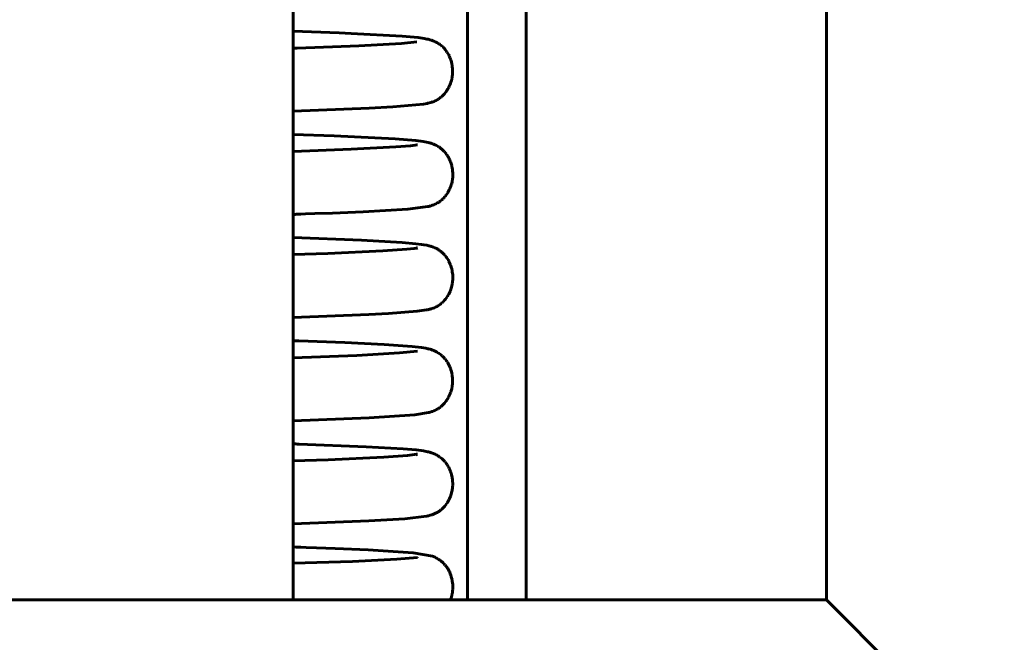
# Model space of a CAD drawing. Header units: millimetres. Extents: x 69 to 138, y 110 to 232.
# Tile 7 of 11: x 113 to 129, y 196 to 205. Entities that reach past the tile are written whole.
import ezdxf

# ---------------------------------------------------------------- set-up
doc = ezdxf.new("R2010")
doc.units = ezdxf.units.MM
doc.linetypes.add('K5LT_BASIC', pattern=[0])
doc.layers.add('Системный слой (1)', color=7, linetype='Continuous', true_color=0x6c6c6c)

# ---------------------------------------------------------------- blocks, each defined once
blk = doc.blocks.new('U5')
at = {"layer": 'Системный слой (1)', "color": 143, "linetype": 'K5LT_BASIC', "lineweight": 60, "true_color": 0x33acca}
for p, q in [((119.358, 196.861), (119.03, 196.83)), ((119.361, 196.862), (119.358, 196.861)), ((118.326, 196.795), (117.384, 196.767)), ((119.03, 196.83), (118.326, 196.795))]:
    blk.add_line(p, q, dxfattribs=at)
blk = doc.blocks.new('U11')
at = {"layer": 'Системный слой (1)', "color": 143, "linetype": 'K5LT_BASIC', "lineweight": 60, "true_color": 0x33acca}
for p, q in [((118.035, 203.56), (117.384, 203.583)), ((119.005, 203.513), (118.035, 203.56)), ((119.334, 203.486), (119.005, 203.513)), ((119.452, 203.471), (119.334, 203.486)), ((119.504, 203.462), (119.452, 203.471)), ((119.532, 203.455), (119.504, 203.462)), ((119.547, 203.452), (119.532, 203.455)), ((119.554, 203.45), (119.547, 203.452)), ((119.558, 203.449), (119.554, 203.45)), ((119.562, 203.448), (119.558, 203.449)), ((119.571, 203.445), (119.562, 203.448)), ((119.586, 203.44), (119.571, 203.445)), ((119.595, 203.437), (119.586, 203.44)), ((119.6, 203.435), (119.595, 203.437)), ((119.603, 203.434), (119.6, 203.435)), ((119.604, 203.434), (119.603, 203.434)), ((119.605, 203.434), (119.604, 203.434)), ((119.606, 203.433), (119.605, 203.434)), ((119.607, 203.433), (119.606, 203.433)), ((119.608, 203.433), (119.607, 203.433)), ((119.607, 203.433), (119.607, 203.433)), ((119.608, 203.432), (119.608, 203.433)), ((119.609, 203.432), (119.608, 203.432)), ((119.608, 203.432), (119.608, 203.432)), ((119.61, 203.432), (119.609, 203.432)), ((119.611, 203.431), (119.61, 203.432)), ((119.61, 203.432), (119.61, 203.432)), ((119.612, 203.431), (119.611, 203.431)), ((119.611, 203.431), (119.611, 203.431)), ((119.613, 203.431), (119.612, 203.431)), ((119.612, 203.431), (119.612, 203.431)), ((119.613, 203.43), (119.613, 203.431)), ((119.614, 203.43), (119.613, 203.43)), ((119.615, 203.43), (119.614, 203.43)), ((119.614, 203.43), (119.614, 203.43)), ((119.616, 203.429), (119.615, 203.43)), ((119.626, 203.425), (119.616, 203.429)), ((119.616, 203.429), (119.616, 203.429)), ((119.633, 203.422), (119.626, 203.425)), ((119.637, 203.42), (119.633, 203.422)), ((119.639, 203.42), (119.637, 203.42)), ((119.64, 203.419), (119.639, 203.42)), ((119.647, 203.415), (119.64, 203.419)), ((119.64, 203.419), (119.64, 203.419)), ((119.652, 203.413), (119.647, 203.415)), ((119.655, 203.412), (119.652, 203.413)), ((119.656, 203.411), (119.655, 203.412)), ((119.657, 203.411), (119.656, 203.411)), ((119.673, 203.402), (119.657, 203.411)), ((119.688, 203.393), (119.673, 203.402)), ((119.695, 203.388), (119.688, 203.393)), ((119.699, 203.386), (119.695, 203.388)), ((119.701, 203.385), (119.699, 203.386)), ((119.702, 203.384), (119.701, 203.385)), ((119.718, 203.373), (119.702, 203.384)), ((119.732, 203.362), (119.718, 203.373)), ((119.739, 203.356), (119.732, 203.362)), ((119.743, 203.353), (119.739, 203.356)), ((119.745, 203.351), (119.743, 203.353)), ((119.746, 203.351), (119.745, 203.351)), ((119.76, 203.338), (119.746, 203.351)), ((119.774, 203.324), (119.76, 203.338)), ((119.781, 203.317), (119.774, 203.324)), ((119.785, 203.313), (119.781, 203.317)), ((119.787, 203.311), (119.785, 203.313)), ((119.788, 203.31), (119.787, 203.311)), ((119.8, 203.296), (119.788, 203.31)), ((119.812, 203.281), (119.8, 203.296)), ((119.819, 203.273), (119.812, 203.281)), ((119.822, 203.268), (119.819, 203.273)), ((119.823, 203.266), (119.822, 203.268)), ((119.824, 203.265), (119.823, 203.266)), ((119.833, 203.251), (119.824, 203.265)), ((119.845, 203.232), (119.833, 203.251)), ((119.851, 203.222), (119.845, 203.232)), ((119.854, 203.217), (119.851, 203.222)), ((119.855, 203.215), (119.854, 203.217)), ((119.856, 203.214), (119.855, 203.215)), ((119.865, 203.195), (119.856, 203.214)), ((119.876, 203.172), (119.865, 203.195)), ((119.881, 203.16), (119.876, 203.172)), ((119.883, 203.154), (119.881, 203.16)), ((119.884, 203.151), (119.883, 203.154)), ((119.885, 203.15), (119.884, 203.151)), ((119.893, 203.127), (119.885, 203.15)), ((119.9, 203.101), (119.893, 203.127)), ((119.904, 203.088), (119.9, 203.101)), ((119.906, 203.081), (119.904, 203.088)), ((119.906, 203.078), (119.906, 203.081)), ((119.907, 203.076), (119.906, 203.078)), ((119.912, 203.051), (119.907, 203.076)), ((119.916, 203.024), (119.912, 203.051)), ((119.918, 203.011), (119.916, 203.024)), ((119.918, 203.004), (119.918, 203.011)), ((119.919, 203.001), (119.918, 203.004)), ((119.919, 202.999), (119.919, 203.001)), ((119.921, 202.973), (119.919, 202.999)), ((119.921, 202.947), (119.921, 202.973)), ((119.904, 202.805), (119.91, 202.83)), ((119.91, 202.83), (119.914, 202.852)), ((119.914, 202.853), (119.915, 202.856)), ((119.914, 202.852), (119.914, 202.853)), ((119.915, 202.856), (119.916, 202.863)), ((119.916, 202.863), (119.917, 202.875)), ((119.917, 202.875), (119.92, 202.901)), ((119.92, 202.901), (119.921, 202.923)), ((119.921, 202.934), (119.921, 202.947)), ((119.921, 202.928), (119.921, 202.934)), ((119.921, 202.924), (119.921, 202.928)), ((119.921, 202.923), (119.921, 202.924)), ((119.837, 202.651), (119.839, 202.654)), ((119.839, 202.654), (119.842, 202.659)), ((119.842, 202.659), (119.849, 202.67)), ((119.849, 202.67), (119.861, 202.693)), ((119.861, 202.693), (119.871, 202.714)), ((119.871, 202.714), (119.872, 202.715)), ((119.872, 202.715), (119.873, 202.718)), ((119.873, 202.718), (119.876, 202.724)), ((119.876, 202.724), (119.881, 202.736)), ((119.881, 202.736), (119.89, 202.76)), ((119.89, 202.76), (119.897, 202.782)), ((119.897, 202.782), (119.898, 202.783)), ((119.898, 202.783), (119.899, 202.786)), ((119.899, 202.786), (119.9, 202.792)), ((119.9, 202.792), (119.904, 202.805)), ((119.677, 202.494), (119.687, 202.499)), ((119.687, 202.499), (119.695, 202.505)), ((119.695, 202.505), (119.696, 202.505)), ((119.696, 202.505), (119.698, 202.507)), ((119.698, 202.507), (119.701, 202.509)), ((119.701, 202.509), (119.708, 202.514)), ((119.708, 202.514), (119.723, 202.524)), ((119.723, 202.524), (119.749, 202.546)), ((119.749, 202.546), (119.75, 202.547)), ((119.75, 202.547), (119.752, 202.549)), ((119.752, 202.549), (119.757, 202.553)), ((119.757, 202.553), (119.766, 202.562)), ((119.766, 202.562), (119.784, 202.582)), ((119.784, 202.582), (119.796, 202.594)), ((119.796, 202.594), (119.797, 202.596)), ((119.797, 202.596), (119.798, 202.598)), ((119.798, 202.598), (119.802, 202.603)), ((119.802, 202.603), (119.81, 202.612)), ((119.81, 202.612), (119.825, 202.633)), ((119.825, 202.633), (119.836, 202.65)), ((119.836, 202.65), (119.837, 202.651)), ((118.007, 202.334), (118.497, 202.355)), ((118.497, 202.355), (119.204, 202.397)), ((119.204, 202.397), (119.522, 202.437)), ((119.522, 202.437), (119.528, 202.438)), ((119.528, 202.438), (119.538, 202.44)), ((119.538, 202.44), (119.554, 202.444)), ((119.554, 202.444), (119.565, 202.447)), ((119.565, 202.447), (119.578, 202.451)), ((119.578, 202.451), (119.579, 202.451)), ((119.579, 202.451), (119.579, 202.451)), ((119.579, 202.451), (119.579, 202.451)), ((119.579, 202.451), (119.58, 202.451)), ((119.58, 202.451), (119.58, 202.452)), ((119.58, 202.452), (119.58, 202.452)), ((119.58, 202.452), (119.581, 202.452)), ((119.581, 202.452), (119.581, 202.452)), ((119.581, 202.452), (119.582, 202.452)), ((119.582, 202.452), (119.583, 202.453)), ((119.582, 202.452), (119.582, 202.452)), ((119.583, 202.453), (119.586, 202.453)), ((119.586, 202.453), (119.59, 202.455)), ((119.59, 202.455), (119.6, 202.458)), ((119.6, 202.458), (119.618, 202.465)), ((119.618, 202.465), (119.647, 202.478)), ((119.647, 202.478), (119.648, 202.478)), ((119.648, 202.478), (119.65, 202.479)), ((119.65, 202.479), (119.653, 202.481)), ((119.653, 202.481), (119.655, 202.482)), ((119.655, 202.482), (119.657, 202.483)), ((119.657, 202.483), (119.659, 202.484)), ((119.659, 202.484), (119.661, 202.485)), ((119.661, 202.485), (119.665, 202.487)), ((119.665, 202.487), (119.669, 202.489)), ((119.669, 202.489), (119.67, 202.489)), ((119.67, 202.489), (119.671, 202.49)), ((119.671, 202.49), (119.673, 202.491)), ((119.673, 202.491), (119.677, 202.494)), ((117.384, 202.312), (117.4, 202.313)), ((117.4, 202.313), (117.408, 202.313)), ((117.408, 202.313), (117.411, 202.313)), ((117.411, 202.313), (117.413, 202.313)), ((117.413, 202.313), (117.414, 202.313)), ((117.414, 202.313), (117.416, 202.313)), ((117.416, 202.313), (117.417, 202.313)), ((117.417, 202.313), (117.419, 202.313)), ((117.419, 202.313), (117.422, 202.313)), ((117.422, 202.313), (117.426, 202.314)), ((117.426, 202.314), (117.432, 202.314)), ((117.432, 202.314), (117.437, 202.314)), ((117.437, 202.314), (117.447, 202.314)), ((117.447, 202.314), (117.466, 202.315)), ((117.466, 202.315), (117.505, 202.316)), ((117.505, 202.316), (117.581, 202.319)), ((117.581, 202.319), (117.728, 202.324)), ((117.728, 202.324), (118.007, 202.334))]:
    blk.add_line(p, q, dxfattribs=at)
blk = doc.blocks.new('U15')
at = {"layer": 'Системный слой (1)', "color": 143, "linetype": 'K5LT_BASIC', "lineweight": 60, "true_color": 0x33acca}
for p, q in [((118.807, 201.732), (117.933, 201.692)), ((119.19, 201.759), (118.807, 201.732)), ((119.309, 201.772), (119.19, 201.759)), ((119.346, 201.777), (119.309, 201.772)), ((119.357, 201.779), (119.346, 201.777)), ((119.351, 201.777), (119.362, 201.78)), ((119.36, 201.779), (119.357, 201.779)), ((119.361, 201.78), (119.36, 201.779)), ((119.362, 201.78), (119.361, 201.78)), ((119.362, 201.78), (119.362, 201.78)), ((119.362, 201.78), (119.362, 201.78)), ((117.933, 201.692), (117.384, 201.673))]:
    blk.add_line(p, q, dxfattribs=at)
blk = doc.blocks.new('U16')
at = {"layer": 'Системный слой (1)', "color": 143, "linetype": 'K5LT_BASIC', "lineweight": 60, "true_color": 0x33acca}
for p, q in [((117.387, 200.305), (117.384, 200.305)), ((117.408, 200.304), (117.387, 200.305)), ((117.422, 200.303), (117.408, 200.304)), ((117.431, 200.303), (117.422, 200.303)), ((117.437, 200.303), (117.431, 200.303)), ((117.442, 200.303), (117.437, 200.303)), ((117.449, 200.303), (117.442, 200.303)), ((117.452, 200.302), (117.449, 200.303)), ((117.459, 200.302), (117.452, 200.302)), ((117.472, 200.302), (117.459, 200.302)), ((118.203, 200.275), (117.472, 200.302)), ((118.829, 200.245), (118.203, 200.275)), ((119.274, 200.213), (118.829, 200.245)), ((119.426, 200.196), (119.274, 200.213)), ((119.491, 200.185), (119.426, 200.196)), ((119.523, 200.178), (119.491, 200.185)), ((119.54, 200.174), (119.523, 200.178)), ((119.549, 200.172), (119.54, 200.174)), ((119.554, 200.171), (119.549, 200.172)), ((119.556, 200.17), (119.554, 200.171)), ((119.557, 200.17), (119.556, 200.17)), ((119.558, 200.169), (119.557, 200.17)), ((119.564, 200.168), (119.558, 200.169)), ((119.578, 200.163), (119.564, 200.168)), ((119.589, 200.159), (119.578, 200.163)), ((119.596, 200.157), (119.589, 200.159)), ((119.599, 200.156), (119.596, 200.157)), ((119.601, 200.155), (119.599, 200.156)), ((119.602, 200.155), (119.601, 200.155)), ((119.604, 200.154), (119.602, 200.155)), ((119.607, 200.153), (119.604, 200.154)), ((119.608, 200.152), (119.607, 200.153)), ((119.61, 200.152), (119.608, 200.152)), ((119.612, 200.151), (119.61, 200.152)), ((119.615, 200.15), (119.612, 200.151)), ((119.62, 200.148), (119.615, 200.15)), ((119.622, 200.147), (119.62, 200.148)), ((119.624, 200.146), (119.622, 200.147)), ((119.64, 200.139), (119.624, 200.146)), ((119.624, 200.146), (119.624, 200.146)), ((119.654, 200.132), (119.64, 200.139)), ((119.662, 200.128), (119.654, 200.132)), ((119.666, 200.125), (119.662, 200.128)), ((119.668, 200.124), (119.666, 200.125)), ((119.669, 200.124), (119.668, 200.124)), ((119.686, 200.114), (119.669, 200.124)), ((119.7, 200.104), (119.686, 200.114)), ((119.708, 200.099), (119.7, 200.104)), ((119.712, 200.096), (119.708, 200.099)), ((119.713, 200.095), (119.712, 200.096)), ((119.714, 200.094), (119.713, 200.095)), ((119.729, 200.083), (119.714, 200.094)), ((119.744, 200.071), (119.729, 200.083)), ((119.751, 200.065), (119.744, 200.071)), ((119.755, 200.061), (119.751, 200.065)), ((119.757, 200.06), (119.755, 200.061)), ((119.757, 200.059), (119.757, 200.06)), ((119.772, 200.045), (119.757, 200.059)), ((119.785, 200.031), (119.772, 200.045)), ((119.792, 200.023), (119.785, 200.031)), ((119.795, 200.019), (119.792, 200.023)), ((119.797, 200.017), (119.795, 200.019)), ((119.798, 200.016), (119.797, 200.017)), ((119.809, 200.003), (119.798, 200.016)), ((119.821, 199.985), (119.809, 200.003)), ((119.828, 199.976), (119.821, 199.985)), ((119.831, 199.972), (119.828, 199.976)), ((119.832, 199.97), (119.831, 199.972)), ((119.833, 199.968), (119.832, 199.97)), ((119.844, 199.951), (119.833, 199.968)), ((119.855, 199.93), (119.844, 199.951)), ((119.861, 199.919), (119.855, 199.93)), ((119.863, 199.913), (119.861, 199.919)), ((119.865, 199.911), (119.863, 199.913)), ((119.865, 199.909), (119.865, 199.911)), ((119.874, 199.889), (119.865, 199.909)), ((119.884, 199.865), (119.874, 199.889)), ((119.888, 199.852), (119.884, 199.865)), ((119.89, 199.846), (119.888, 199.852)), ((119.891, 199.843), (119.89, 199.846)), ((119.892, 199.841), (119.891, 199.843)), ((119.899, 199.817), (119.892, 199.841)), ((119.905, 199.79), (119.899, 199.817)), ((119.908, 199.777), (119.905, 199.79)), ((119.909, 199.77), (119.908, 199.777)), ((119.909, 199.767), (119.909, 199.77)), ((119.91, 199.765), (119.909, 199.767)), ((119.914, 199.74), (119.91, 199.765)), ((119.916, 199.713), (119.914, 199.74)), ((119.917, 199.7), (119.916, 199.713)), ((119.918, 199.693), (119.917, 199.7)), ((119.918, 199.69), (119.918, 199.693)), ((119.918, 199.688), (119.918, 199.69)), ((119.918, 199.664), (119.918, 199.688)), ((119.892, 199.497), (119.899, 199.521)), ((119.899, 199.521), (119.905, 199.544)), ((119.905, 199.545), (119.906, 199.548)), ((119.905, 199.544), (119.905, 199.545)), ((119.906, 199.548), (119.907, 199.554)), ((119.907, 199.554), (119.91, 199.567)), ((119.91, 199.567), (119.913, 199.592)), ((119.913, 199.592), (119.916, 199.614)), ((119.916, 199.619), (119.917, 199.625)), ((119.916, 199.615), (119.916, 199.619)), ((119.916, 199.614), (119.916, 199.615)), ((119.917, 199.625), (119.918, 199.638)), ((119.918, 199.638), (119.918, 199.664)), ((119.823, 199.357), (119.831, 199.367)), ((119.831, 199.367), (119.844, 199.389)), ((119.844, 199.389), (119.854, 199.408)), ((119.854, 199.408), (119.855, 199.409)), ((119.855, 199.409), (119.857, 199.412)), ((119.857, 199.412), (119.859, 199.418)), ((119.859, 199.418), (119.865, 199.429)), ((119.865, 199.429), (119.876, 199.453)), ((119.876, 199.453), (119.884, 199.474)), ((119.884, 199.474), (119.885, 199.475)), ((119.885, 199.475), (119.886, 199.478)), ((119.886, 199.478), (119.888, 199.484)), ((119.888, 199.484), (119.892, 199.497)), ((119.647, 199.201), (119.664, 199.209)), ((119.664, 199.209), (119.665, 199.21)), ((119.665, 199.21), (119.668, 199.212)), ((119.668, 199.212), (119.675, 199.215)), ((119.675, 199.215), (119.688, 199.224)), ((119.688, 199.224), (119.719, 199.246)), ((119.719, 199.246), (119.723, 199.249)), ((119.723, 199.249), (119.725, 199.25)), ((119.725, 199.25), (119.727, 199.252)), ((119.727, 199.252), (119.732, 199.256)), ((119.732, 199.256), (119.743, 199.265)), ((119.743, 199.265), (119.764, 199.285)), ((119.764, 199.285), (119.773, 199.294)), ((119.773, 199.294), (119.774, 199.295)), ((119.774, 199.295), (119.776, 199.297)), ((119.776, 199.297), (119.78, 199.301)), ((119.78, 199.301), (119.788, 199.311)), ((119.788, 199.311), (119.805, 199.331)), ((119.805, 199.331), (119.817, 199.348)), ((119.817, 199.348), (119.818, 199.349)), ((119.818, 199.349), (119.82, 199.352)), ((119.82, 199.352), (119.823, 199.357)), ((117.384, 199.033), (118.589, 199.081)), ((118.589, 199.081), (119.32, 199.129)), ((119.32, 199.129), (119.536, 199.162)), ((119.536, 199.162), (119.546, 199.164)), ((119.546, 199.164), (119.562, 199.168)), ((119.562, 199.168), (119.59, 199.177)), ((119.59, 199.177), (119.591, 199.177)), ((119.591, 199.177), (119.592, 199.178)), ((119.592, 199.178), (119.596, 199.179)), ((119.596, 199.179), (119.603, 199.182)), ((119.603, 199.182), (119.619, 199.188)), ((119.619, 199.188), (119.647, 199.201))]:
    blk.add_line(p, q, dxfattribs=at)
blk = doc.blocks.new('U18')
at = {"layer": 'Системный слой (1)', "color": 143, "linetype": 'K5LT_BASIC', "lineweight": 60, "true_color": 0x33acca}
for p, q in [((117.398, 198.665), (117.384, 198.665)), ((117.418, 198.664), (117.398, 198.665)), ((117.432, 198.664), (117.418, 198.664)), ((117.44, 198.663), (117.432, 198.664)), ((117.478, 198.662), (117.44, 198.663)), ((118.545, 198.62), (117.478, 198.662)), ((119.134, 198.586), (118.545, 198.62)), ((119.337, 198.568), (119.134, 198.586)), ((119.418, 198.558), (119.337, 198.568)), ((119.455, 198.553), (119.418, 198.558)), ((119.498, 198.545), (119.455, 198.553)), ((119.52, 198.54), (119.498, 198.545)), ((119.532, 198.538), (119.52, 198.54)), ((119.538, 198.536), (119.532, 198.538)), ((119.54, 198.536), (119.538, 198.536)), ((119.545, 198.534), (119.54, 198.536)), ((119.556, 198.532), (119.545, 198.534)), ((119.569, 198.528), (119.556, 198.532)), ((119.577, 198.525), (119.569, 198.528)), ((119.581, 198.524), (119.577, 198.525)), ((119.583, 198.523), (119.581, 198.524)), ((119.584, 198.523), (119.583, 198.523)), ((119.586, 198.522), (119.584, 198.523)), ((119.589, 198.521), (119.586, 198.522)), ((119.592, 198.52), (119.589, 198.521)), ((119.595, 198.519), (119.592, 198.52)), ((119.601, 198.517), (119.595, 198.519)), ((119.612, 198.513), (119.601, 198.517)), ((119.619, 198.51), (119.612, 198.513)), ((119.622, 198.509), (119.619, 198.51)), ((119.624, 198.508), (119.622, 198.509)), ((119.625, 198.508), (119.624, 198.508)), ((119.642, 198.5), (119.625, 198.508)), ((119.656, 198.493), (119.642, 198.5)), ((119.664, 198.489), (119.656, 198.493)), ((119.668, 198.486), (119.664, 198.489)), ((119.67, 198.485), (119.668, 198.486)), ((119.671, 198.485), (119.67, 198.485)), ((119.687, 198.475), (119.671, 198.485)), ((119.701, 198.466), (119.687, 198.475)), ((119.709, 198.461), (119.701, 198.466)), ((119.713, 198.458), (119.709, 198.461)), ((119.715, 198.457), (119.713, 198.458)), ((119.716, 198.456), (119.715, 198.457)), ((119.731, 198.444), (119.716, 198.456)), ((119.745, 198.432), (119.731, 198.444)), ((119.753, 198.426), (119.745, 198.432)), ((119.756, 198.423), (119.753, 198.426)), ((119.758, 198.421), (119.756, 198.423)), ((119.759, 198.42), (119.758, 198.421)), ((119.773, 198.407), (119.759, 198.42)), ((119.786, 198.393), (119.773, 198.407)), ((119.793, 198.385), (119.786, 198.393)), ((119.797, 198.381), (119.793, 198.385)), ((119.798, 198.379), (119.797, 198.381)), ((119.799, 198.378), (119.798, 198.379)), ((119.811, 198.364), (119.799, 198.378)), ((119.823, 198.347), (119.811, 198.364)), ((119.83, 198.338), (119.823, 198.347)), ((119.833, 198.333), (119.83, 198.338)), ((119.834, 198.331), (119.833, 198.333)), ((119.835, 198.33), (119.834, 198.331)), ((119.845, 198.313), (119.835, 198.33)), ((119.857, 198.292), (119.845, 198.313)), ((119.862, 198.281), (119.857, 198.292)), ((119.865, 198.275), (119.862, 198.281)), ((119.866, 198.273), (119.865, 198.275)), ((119.867, 198.271), (119.866, 198.273)), ((119.876, 198.25), (119.867, 198.271)), ((119.886, 198.226), (119.876, 198.25)), ((119.89, 198.213), (119.886, 198.226)), ((119.892, 198.207), (119.89, 198.213)), ((119.893, 198.203), (119.892, 198.207)), ((119.894, 198.202), (119.893, 198.203)), ((119.9, 198.178), (119.894, 198.202)), ((119.907, 198.151), (119.9, 198.178)), ((119.91, 198.138), (119.907, 198.151)), ((119.911, 198.131), (119.91, 198.138)), ((119.911, 198.128), (119.911, 198.131)), ((119.912, 198.126), (119.911, 198.128)), ((119.916, 198.099), (119.912, 198.126)), ((119.913, 197.934), (119.916, 197.96)), ((119.918, 198.073), (119.916, 198.099)), ((119.916, 197.96), (119.918, 197.981)), ((119.919, 198.06), (119.918, 198.073)), ((119.918, 197.983), (119.919, 197.986)), ((119.918, 197.981), (119.918, 197.983)), ((119.919, 198.054), (119.919, 198.06)), ((119.92, 198.051), (119.919, 198.054)), ((119.919, 197.992), (119.92, 198.004)), ((119.919, 197.986), (119.919, 197.992)), ((119.92, 198.049), (119.92, 198.051)), ((119.92, 198.029), (119.92, 198.049)), ((119.92, 198.004), (119.92, 198.029)), ((119.87, 197.796), (119.88, 197.82)), ((119.88, 197.82), (119.888, 197.841)), ((119.888, 197.841), (119.889, 197.842)), ((119.889, 197.842), (119.89, 197.845)), ((119.89, 197.845), (119.892, 197.851)), ((119.892, 197.851), (119.896, 197.864)), ((119.896, 197.864), (119.903, 197.889)), ((119.903, 197.889), (119.908, 197.911)), ((119.908, 197.913), (119.909, 197.916)), ((119.908, 197.911), (119.908, 197.913)), ((119.909, 197.916), (119.91, 197.922)), ((119.91, 197.922), (119.913, 197.934)), ((119.747, 197.629), (119.766, 197.646)), ((119.766, 197.646), (119.779, 197.66)), ((119.779, 197.66), (119.78, 197.661)), ((119.78, 197.661), (119.782, 197.663)), ((119.782, 197.663), (119.786, 197.667)), ((119.786, 197.667), (119.794, 197.677)), ((119.794, 197.677), (119.81, 197.697)), ((119.81, 197.697), (119.822, 197.713)), ((119.822, 197.713), (119.823, 197.715)), ((119.823, 197.715), (119.825, 197.717)), ((119.825, 197.717), (119.828, 197.722)), ((119.828, 197.722), (119.835, 197.733)), ((119.835, 197.733), (119.849, 197.755)), ((119.849, 197.755), (119.859, 197.775)), ((119.859, 197.775), (119.86, 197.776)), ((119.86, 197.776), (119.861, 197.779)), ((119.861, 197.779), (119.864, 197.785)), ((119.864, 197.785), (119.87, 197.796)), ((119.16, 197.476), (119.503, 197.515)), ((119.503, 197.515), (119.51, 197.517)), ((119.51, 197.517), (119.51, 197.517)), ((119.51, 197.517), (119.512, 197.517)), ((119.512, 197.517), (119.515, 197.518)), ((119.515, 197.518), (119.521, 197.519)), ((119.521, 197.519), (119.535, 197.522)), ((119.535, 197.522), (119.564, 197.53)), ((119.564, 197.53), (119.585, 197.536)), ((119.585, 197.536), (119.589, 197.537)), ((119.589, 197.537), (119.594, 197.539)), ((119.594, 197.539), (119.602, 197.542)), ((119.602, 197.542), (119.615, 197.546)), ((119.615, 197.546), (119.638, 197.556)), ((119.638, 197.556), (119.683, 197.58)), ((119.683, 197.58), (119.685, 197.582)), ((119.685, 197.582), (119.689, 197.584)), ((119.689, 197.584), (119.697, 197.589)), ((119.697, 197.589), (119.708, 197.597)), ((119.708, 197.597), (119.726, 197.611)), ((119.726, 197.611), (119.731, 197.615)), ((119.731, 197.615), (119.732, 197.616)), ((119.732, 197.616), (119.734, 197.617)), ((119.734, 197.617), (119.739, 197.621)), ((119.739, 197.621), (119.747, 197.629)), ((117.384, 197.394), (118.587, 197.441)), ((118.587, 197.441), (119.16, 197.476))]:
    blk.add_line(p, q, dxfattribs=at)
blk = doc.blocks.new('U22')
at = {"layer": 'Системный слой (1)', "color": 143, "linetype": 'K5LT_BASIC', "lineweight": 60, "true_color": 0x33acca}
for p, q in [((118.116, 205.196), (117.384, 205.223)), ((118.307, 205.188), (118.116, 205.196)), ((119.114, 205.145), (118.307, 205.188)), ((119.368, 205.122), (119.114, 205.145)), ((119.464, 205.108), (119.368, 205.122)), ((119.508, 205.1), (119.464, 205.108)), ((119.532, 205.095), (119.508, 205.1)), ((119.544, 205.092), (119.532, 205.095)), ((119.55, 205.09), (119.544, 205.092)), ((119.553, 205.089), (119.55, 205.09)), ((119.559, 205.088), (119.553, 205.089)), ((119.572, 205.084), (119.559, 205.088)), ((119.584, 205.08), (119.572, 205.084)), ((119.591, 205.078), (119.584, 205.08)), ((119.594, 205.076), (119.591, 205.078)), ((119.596, 205.076), (119.594, 205.076)), ((119.597, 205.075), (119.596, 205.076)), ((119.598, 205.075), (119.597, 205.075)), ((119.601, 205.074), (119.598, 205.075)), ((119.603, 205.073), (119.601, 205.074)), ((119.606, 205.072), (119.603, 205.073)), ((119.609, 205.071), (119.606, 205.072)), ((119.615, 205.068), (119.609, 205.071)), ((119.621, 205.066), (119.615, 205.068)), ((119.624, 205.065), (119.621, 205.066)), ((119.625, 205.064), (119.624, 205.065)), ((119.626, 205.064), (119.625, 205.064)), ((119.642, 205.056), (119.626, 205.064)), ((119.656, 205.049), (119.642, 205.056)), ((119.664, 205.045), (119.656, 205.049)), ((119.668, 205.043), (119.664, 205.045)), ((119.67, 205.042), (119.668, 205.043)), ((119.671, 205.041), (119.67, 205.042)), ((119.688, 205.031), (119.671, 205.041)), ((119.702, 205.022), (119.688, 205.031)), ((119.709, 205.017), (119.702, 205.022)), ((119.713, 205.014), (119.709, 205.017)), ((119.715, 205.013), (119.713, 205.014)), ((119.716, 205.012), (119.715, 205.013)), ((119.731, 205), (119.716, 205.012)), ((119.745, 204.989), (119.731, 205)), ((119.753, 204.982), (119.745, 204.989)), ((119.756, 204.979), (119.753, 204.982)), ((119.758, 204.977), (119.756, 204.979)), ((119.759, 204.976), (119.758, 204.977)), ((119.773, 204.963), (119.759, 204.976)), ((119.787, 204.948), (119.773, 204.963)), ((119.793, 204.941), (119.787, 204.948)), ((119.797, 204.937), (119.793, 204.941)), ((119.798, 204.935), (119.797, 204.937)), ((119.799, 204.934), (119.798, 204.935)), ((119.81, 204.92), (119.799, 204.934)), ((119.823, 204.902), (119.81, 204.92)), ((119.829, 204.893), (119.823, 204.902)), ((119.832, 204.889), (119.829, 204.893)), ((119.834, 204.886), (119.832, 204.889)), ((119.834, 204.885), (119.834, 204.886)), ((119.845, 204.868), (119.834, 204.885)), ((119.856, 204.847), (119.845, 204.868)), ((119.862, 204.836), (119.856, 204.847)), ((119.864, 204.831), (119.862, 204.836)), ((119.866, 204.828), (119.864, 204.831)), ((119.866, 204.826), (119.866, 204.828)), ((119.875, 204.806), (119.866, 204.826)), ((119.885, 204.781), (119.875, 204.806)), ((119.889, 204.769), (119.885, 204.781)), ((119.891, 204.762), (119.889, 204.769)), ((119.892, 204.759), (119.891, 204.762)), ((119.893, 204.758), (119.892, 204.759)), ((119.9, 204.734), (119.893, 204.758)), ((119.906, 204.707), (119.9, 204.734)), ((119.908, 204.694), (119.906, 204.707)), ((119.91, 204.687), (119.908, 204.694)), ((119.91, 204.684), (119.91, 204.687)), ((119.911, 204.682), (119.91, 204.684)), ((119.914, 204.657), (119.911, 204.682)), ((119.917, 204.63), (119.914, 204.657)), ((119.916, 204.532), (119.917, 204.535)), ((119.916, 204.531), (119.916, 204.532)), ((119.918, 204.617), (119.917, 204.63)), ((119.917, 204.542), (119.918, 204.555)), ((119.917, 204.535), (119.917, 204.542)), ((119.918, 204.61), (119.918, 204.617)), ((119.918, 204.607), (119.918, 204.61)), ((119.918, 204.605), (119.918, 204.607)), ((119.919, 204.581), (119.918, 204.605)), ((119.918, 204.555), (119.919, 204.581)), ((119.876, 204.37), (119.884, 204.391)), ((119.884, 204.391), (119.885, 204.393)), ((119.885, 204.393), (119.886, 204.396)), ((119.886, 204.396), (119.888, 204.402)), ((119.888, 204.402), (119.892, 204.414)), ((119.892, 204.414), (119.9, 204.439)), ((119.9, 204.439), (119.905, 204.46)), ((119.905, 204.462), (119.906, 204.465)), ((119.905, 204.46), (119.905, 204.462)), ((119.906, 204.465), (119.907, 204.471)), ((119.907, 204.471), (119.91, 204.484)), ((119.91, 204.484), (119.914, 204.509)), ((119.914, 204.509), (119.916, 204.531)), ((119.776, 204.215), (119.78, 204.219)), ((119.78, 204.219), (119.788, 204.229)), ((119.788, 204.229), (119.805, 204.249)), ((119.805, 204.249), (119.817, 204.265)), ((119.817, 204.265), (119.818, 204.266)), ((119.818, 204.266), (119.82, 204.269)), ((119.82, 204.269), (119.823, 204.274)), ((119.823, 204.274), (119.83, 204.285)), ((119.83, 204.285), (119.844, 204.306)), ((119.844, 204.306), (119.854, 204.325)), ((119.854, 204.325), (119.855, 204.326)), ((119.855, 204.326), (119.856, 204.329)), ((119.856, 204.329), (119.859, 204.335)), ((119.859, 204.335), (119.865, 204.346)), ((119.865, 204.346), (119.876, 204.37)), ((118.967, 204.02), (119.456, 204.065)), ((119.456, 204.065), (119.514, 204.075)), ((119.514, 204.075), (119.526, 204.078)), ((119.526, 204.078), (119.573, 204.09)), ((119.573, 204.09), (119.59, 204.095)), ((119.59, 204.095), (119.599, 204.099)), ((119.599, 204.099), (119.605, 204.101)), ((119.605, 204.101), (119.607, 204.101)), ((119.607, 204.101), (119.608, 204.102)), ((119.608, 204.102), (119.61, 204.102)), ((119.61, 204.102), (119.613, 204.104)), ((119.613, 204.104), (119.619, 204.106)), ((119.619, 204.106), (119.627, 204.109)), ((119.627, 204.109), (119.641, 204.116)), ((119.641, 204.116), (119.654, 204.122)), ((119.654, 204.122), (119.655, 204.123)), ((119.655, 204.123), (119.657, 204.124)), ((119.657, 204.124), (119.659, 204.125)), ((119.659, 204.125), (119.66, 204.125)), ((119.66, 204.125), (119.661, 204.126)), ((119.661, 204.126), (119.662, 204.127)), ((119.661, 204.126), (119.661, 204.126)), ((119.662, 204.127), (119.663, 204.127)), ((119.663, 204.127), (119.665, 204.128)), ((119.665, 204.128), (119.667, 204.129)), ((119.667, 204.129), (119.669, 204.13)), ((119.669, 204.13), (119.67, 204.131)), ((119.669, 204.13), (119.669, 204.13)), ((119.67, 204.131), (119.672, 204.132)), ((119.672, 204.132), (119.676, 204.134)), ((119.676, 204.134), (119.681, 204.137)), ((119.681, 204.137), (119.684, 204.139)), ((119.684, 204.139), (119.685, 204.14)), ((119.685, 204.14), (119.686, 204.14)), ((119.686, 204.14), (119.687, 204.141)), ((119.687, 204.141), (119.689, 204.143)), ((119.689, 204.143), (119.694, 204.146)), ((119.694, 204.146), (119.705, 204.153)), ((119.705, 204.153), (119.723, 204.167)), ((119.723, 204.167), (119.724, 204.168)), ((119.724, 204.168), (119.726, 204.169)), ((119.726, 204.169), (119.73, 204.172)), ((119.73, 204.172), (119.738, 204.179)), ((119.738, 204.179), (119.754, 204.194)), ((119.754, 204.194), (119.773, 204.212)), ((119.773, 204.212), (119.774, 204.213)), ((119.774, 204.213), (119.776, 204.215)), ((117.384, 203.951), (118.589, 203.999)), ((118.589, 203.999), (118.967, 204.02))]:
    blk.add_line(p, q, dxfattribs=at)
blk = doc.blocks.new('U26')
at = {"layer": 'Системный слой (1)', "color": 143, "linetype": 'K5LT_BASIC', "lineweight": 60, "true_color": 0x33acca}
for p, q in [((118.469, 201.902), (117.384, 201.944)), ((119.116, 201.865), (118.469, 201.902)), ((119.335, 201.846), (119.116, 201.865)), ((119.422, 201.836), (119.335, 201.846)), ((119.461, 201.83), (119.422, 201.836)), ((119.506, 201.822), (119.461, 201.83)), ((119.523, 201.818), (119.506, 201.822)), ((119.538, 201.815), (119.523, 201.818)), ((119.546, 201.813), (119.538, 201.815)), ((119.549, 201.812), (119.546, 201.813)), ((119.555, 201.81), (119.549, 201.812)), ((119.567, 201.807), (119.555, 201.81)), ((119.579, 201.803), (119.567, 201.807)), ((119.586, 201.801), (119.579, 201.803)), ((119.589, 201.8), (119.586, 201.801)), ((119.591, 201.799), (119.589, 201.8)), ((119.592, 201.799), (119.591, 201.799)), ((119.595, 201.798), (119.592, 201.799)), ((119.597, 201.797), (119.595, 201.798)), ((119.6, 201.796), (119.597, 201.797)), ((119.602, 201.795), (119.6, 201.796)), ((119.604, 201.794), (119.602, 201.795)), ((119.609, 201.793), (119.604, 201.794)), ((119.614, 201.791), (119.609, 201.793)), ((119.617, 201.789), (119.614, 201.791)), ((119.619, 201.789), (119.617, 201.789)), ((119.636, 201.782), (119.619, 201.789)), ((119.619, 201.789), (119.619, 201.789)), ((119.649, 201.775), (119.636, 201.782)), ((119.657, 201.771), (119.649, 201.775)), ((119.661, 201.769), (119.657, 201.771)), ((119.663, 201.768), (119.661, 201.769)), ((119.664, 201.768), (119.663, 201.768)), ((119.681, 201.758), (119.664, 201.768)), ((119.695, 201.749), (119.681, 201.758)), ((119.703, 201.744), (119.695, 201.749)), ((119.707, 201.742), (119.703, 201.744)), ((119.709, 201.74), (119.707, 201.742)), ((119.71, 201.74), (119.709, 201.74)), ((119.725, 201.728), (119.71, 201.74)), ((119.739, 201.717), (119.725, 201.728)), ((119.747, 201.711), (119.739, 201.717)), ((119.75, 201.708), (119.747, 201.711)), ((119.752, 201.706), (119.75, 201.708)), ((119.753, 201.705), (119.752, 201.706)), ((119.766, 201.693), (119.753, 201.705)), ((119.779, 201.68), (119.766, 201.693)), ((119.786, 201.673), (119.779, 201.68)), ((119.79, 201.669), (119.786, 201.673)), ((119.791, 201.667), (119.79, 201.669)), ((119.792, 201.666), (119.791, 201.667)), ((119.804, 201.653), (119.792, 201.666)), ((119.816, 201.637), (119.804, 201.653)), ((119.823, 201.628), (119.816, 201.637)), ((119.826, 201.624), (119.823, 201.628)), ((119.827, 201.621), (119.826, 201.624)), ((119.828, 201.62), (119.827, 201.621)), ((119.839, 201.604), (119.828, 201.62)), ((119.851, 201.584), (119.839, 201.604)), ((119.856, 201.574), (119.851, 201.584)), ((119.859, 201.568), (119.856, 201.574)), ((119.861, 201.566), (119.859, 201.568)), ((119.861, 201.564), (119.861, 201.566)), ((119.871, 201.545), (119.861, 201.564)), ((119.881, 201.521), (119.871, 201.545)), ((119.886, 201.509), (119.881, 201.521)), ((119.888, 201.503), (119.886, 201.509)), ((119.889, 201.499), (119.888, 201.503)), ((119.89, 201.498), (119.889, 201.499)), ((119.897, 201.475), (119.89, 201.498)), ((119.904, 201.449), (119.897, 201.475)), ((119.907, 201.436), (119.904, 201.449)), ((119.909, 201.429), (119.907, 201.436)), ((119.91, 201.426), (119.909, 201.429)), ((119.91, 201.424), (119.91, 201.426)), ((119.914, 201.399), (119.91, 201.424)), ((119.918, 201.372), (119.914, 201.399)), ((119.916, 201.224), (119.919, 201.249)), ((119.92, 201.359), (119.918, 201.372)), ((119.919, 201.249), (119.921, 201.271)), ((119.92, 201.352), (119.92, 201.359)), ((119.92, 201.348), (119.92, 201.352)), ((119.92, 201.347), (119.92, 201.348)), ((119.922, 201.321), (119.92, 201.347)), ((119.921, 201.276), (119.922, 201.282)), ((119.921, 201.273), (119.921, 201.276)), ((119.921, 201.271), (119.921, 201.273)), ((119.922, 201.295), (119.922, 201.321)), ((119.922, 201.282), (119.922, 201.295)), ((119.877, 201.086), (119.887, 201.11)), ((119.887, 201.11), (119.894, 201.131)), ((119.894, 201.131), (119.895, 201.132)), ((119.895, 201.132), (119.896, 201.135)), ((119.896, 201.135), (119.898, 201.141)), ((119.898, 201.141), (119.901, 201.154)), ((119.901, 201.154), (119.908, 201.178)), ((119.908, 201.178), (119.912, 201.201)), ((119.912, 201.201), (119.913, 201.202)), ((119.913, 201.205), (119.914, 201.212)), ((119.913, 201.202), (119.913, 201.205)), ((119.914, 201.212), (119.916, 201.224)), ((119.767, 200.924), (119.789, 200.947)), ((119.789, 200.947), (119.79, 200.948)), ((119.79, 200.948), (119.792, 200.95)), ((119.792, 200.95), (119.796, 200.955)), ((119.796, 200.955), (119.804, 200.965)), ((119.804, 200.965), (119.82, 200.986)), ((119.82, 200.986), (119.831, 201.001)), ((119.831, 201.001), (119.832, 201.002)), ((119.832, 201.002), (119.833, 201.005)), ((119.833, 201.005), (119.837, 201.01)), ((119.837, 201.01), (119.843, 201.021)), ((119.843, 201.021), (119.856, 201.043)), ((119.856, 201.043), (119.867, 201.064)), ((119.867, 201.065), (119.869, 201.068)), ((119.867, 201.064), (119.867, 201.065)), ((119.869, 201.068), (119.872, 201.074)), ((119.872, 201.074), (119.877, 201.086)), ((119.353, 200.772), (119.502, 200.793)), ((119.502, 200.793), (119.502, 200.793)), ((119.502, 200.793), (119.503, 200.793)), ((119.503, 200.793), (119.504, 200.793)), ((119.504, 200.793), (119.507, 200.794)), ((119.507, 200.794), (119.512, 200.795)), ((119.512, 200.795), (119.519, 200.796)), ((119.519, 200.796), (119.529, 200.799)), ((119.529, 200.799), (119.548, 200.803)), ((119.548, 200.803), (119.557, 200.805)), ((119.557, 200.805), (119.57, 200.809)), ((119.57, 200.809), (119.571, 200.809)), ((119.571, 200.809), (119.572, 200.81)), ((119.572, 200.81), (119.574, 200.81)), ((119.574, 200.81), (119.579, 200.811)), ((119.579, 200.811), (119.582, 200.812)), ((119.582, 200.812), (119.587, 200.814)), ((119.587, 200.814), (119.595, 200.816)), ((119.595, 200.816), (119.607, 200.821)), ((119.607, 200.821), (119.629, 200.829)), ((119.629, 200.829), (119.654, 200.841)), ((119.654, 200.841), (119.655, 200.842)), ((119.655, 200.842), (119.659, 200.844)), ((119.659, 200.844), (119.665, 200.847)), ((119.665, 200.847), (119.673, 200.852)), ((119.673, 200.852), (119.687, 200.86)), ((119.687, 200.86), (119.71, 200.875)), ((119.71, 200.875), (119.711, 200.876)), ((119.711, 200.876), (119.713, 200.877)), ((119.713, 200.877), (119.717, 200.88)), ((119.717, 200.88), (119.726, 200.887)), ((119.726, 200.887), (119.735, 200.894)), ((119.735, 200.894), (119.74, 200.898)), ((119.74, 200.898), (119.741, 200.899)), ((119.741, 200.899), (119.742, 200.901)), ((119.742, 200.901), (119.746, 200.904)), ((119.746, 200.904), (119.753, 200.91)), ((119.753, 200.91), (119.767, 200.924)), ((117.384, 200.673), (118.585, 200.72)), ((118.585, 200.72), (118.9, 200.737)), ((118.9, 200.737), (119.353, 200.772))]:
    blk.add_line(p, q, dxfattribs=at)
blk = doc.blocks.new('U32')
at = {"layer": 'Системный слой (1)', "color": 143, "linetype": 'K5LT_BASIC', "lineweight": 60, "true_color": 0x33acca}
for p, q in [((118.827, 198.455), (117.939, 198.414)), ((119.199, 198.482), (118.827, 198.455)), ((119.311, 198.494), (119.199, 198.482)), ((119.345, 198.499), (119.311, 198.494)), ((119.333, 198.493), (119.359, 198.501)), ((119.356, 198.501), (119.345, 198.499)), ((119.359, 198.501), (119.356, 198.501)), ((119.359, 198.501), (119.359, 198.501)), ((119.359, 198.501), (119.36, 198.501)), ((119.36, 198.502), (119.359, 198.501)), ((119.359, 198.501), (119.359, 198.501)), ((119.359, 198.501), (119.359, 198.501)), ((119.359, 198.501), (119.359, 198.501)), ((119.359, 198.501), (119.359, 198.501)), ((119.359, 198.501), (119.359, 198.501)), ((119.359, 198.501), (119.359, 198.501)), ((119.359, 198.501), (119.359, 198.501)), ((119.359, 198.501), (119.359, 198.501)), ((119.359, 198.501), (119.359, 198.501)), ((119.359, 198.501), (119.359, 198.501)), ((119.359, 198.501), (119.359, 198.501)), ((119.359, 198.501), (119.359, 198.501)), ((119.359, 198.501), (119.359, 198.501)), ((119.359, 198.501), (119.359, 198.501)), ((119.36, 198.501), (119.36, 198.502)), ((119.36, 198.502), (119.36, 198.502)), ((119.36, 198.502), (119.36, 198.502)), ((117.939, 198.414), (117.384, 198.394))]:
    blk.add_line(p, q, dxfattribs=at)
blk = doc.blocks.new('U33')
at = {"layer": 'Системный слой (1)', "color": 143, "linetype": 'K5LT_BASIC', "lineweight": 60, "true_color": 0x33acca}
for p, q in [((119.104, 205.031), (118.426, 204.991)), ((119.352, 205.057), (119.104, 205.031)), ((117.396, 204.952), (117.384, 204.951)), ((117.407, 204.952), (117.396, 204.952)), ((117.445, 204.953), (117.407, 204.952)), ((118.426, 204.991), (117.445, 204.953))]:
    blk.add_line(p, q, dxfattribs=at)
blk = doc.blocks.new('U35')
at = {"layer": 'Системный слой (1)', "color": 143, "linetype": 'K5LT_BASIC', "lineweight": 60, "true_color": 0x33acca}
for p, q in [((118.306, 203.347), (117.384, 203.312)), ((119.018, 203.385), (118.306, 203.347)), ((119.249, 203.404), (119.018, 203.385)), ((119.323, 203.413), (119.249, 203.404)), ((119.347, 203.417), (119.323, 203.413)), ((119.356, 203.418), (119.347, 203.417)), ((119.358, 203.419), (119.356, 203.418)), ((119.359, 203.419), (119.358, 203.419)), ((119.36, 203.419), (119.359, 203.419)), ((119.361, 203.419), (119.36, 203.419)), ((119.361, 203.419), (119.362, 203.419)), ((119.362, 203.419), (119.361, 203.419)), ((119.361, 203.419), (119.361, 203.419))]:
    blk.add_line(p, q, dxfattribs=at)
blk = doc.blocks.new('U37')
at = {"layer": 'Системный слой (1)', "color": 143, "linetype": 'K5LT_BASIC', "lineweight": 60, "true_color": 0x33acca}
for p, q in [((118.395, 200.072), (117.384, 200.033)), ((119.072, 200.11), (118.395, 200.072)), ((119.358, 200.14), (119.072, 200.11))]:
    blk.add_line(p, q, dxfattribs=at)
blk = doc.blocks.new('U56')
at = {"layer": 'Системный слой (1)', "color": 143, "linetype": 'K5LT_BASIC', "lineweight": 60, "true_color": 0x33acca}
for p, q in [((117.384, 197.026), (117.424, 197.025)), ((117.424, 197.025), (117.444, 197.024)), ((117.444, 197.024), (117.468, 197.023)), ((117.468, 197.023), (117.507, 197.022)), ((117.507, 197.022), (117.59, 197.019)), ((117.59, 197.019), (117.751, 197.013)), ((117.751, 197.013), (118.052, 197.002)), ((118.052, 197.002), (118.574, 196.979)), ((118.574, 196.979), (119.291, 196.933)), ((119.291, 196.933), (119.597, 196.879)), ((119.597, 196.879), (119.64, 196.862)), ((119.64, 196.862), (119.642, 196.861)), ((119.642, 196.861), (119.645, 196.86)), ((119.645, 196.86), (119.65, 196.857)), ((119.65, 196.857), (119.663, 196.85)), ((119.663, 196.85), (119.691, 196.834)), ((119.691, 196.834), (119.692, 196.833)), ((119.692, 196.833), (119.693, 196.833)), ((119.693, 196.833), (119.696, 196.831)), ((119.696, 196.831), (119.7, 196.828)), ((119.7, 196.828), (119.711, 196.821)), ((119.711, 196.821), (119.732, 196.805)), ((119.732, 196.805), (119.749, 196.791)), ((119.749, 196.791), (119.75, 196.79)), ((119.75, 196.79), (119.753, 196.788)), ((119.753, 196.788), (119.757, 196.783)), ((119.757, 196.783), (119.767, 196.775)), ((119.767, 196.775), (119.786, 196.755)), ((119.786, 196.755), (119.796, 196.744)), ((119.796, 196.744), (119.797, 196.743)), ((119.797, 196.743), (119.799, 196.741)), ((119.799, 196.741), (119.802, 196.736)), ((119.802, 196.736), (119.809, 196.728)), ((119.809, 196.728), (119.823, 196.709)), ((119.823, 196.709), (119.83, 196.7)), ((119.83, 196.7), (119.831, 196.698)), ((119.831, 196.698), (119.832, 196.696)), ((119.832, 196.696), (119.835, 196.692)), ((119.835, 196.692), (119.841, 196.683)), ((119.841, 196.683), (119.852, 196.664)), ((119.852, 196.664), (119.862, 196.644)), ((119.862, 196.644), (119.863, 196.643)), ((119.863, 196.643), (119.864, 196.64)), ((119.864, 196.64), (119.867, 196.635)), ((119.867, 196.635), (119.872, 196.624)), ((119.872, 196.624), (119.881, 196.601)), ((119.881, 196.601), (119.889, 196.58)), ((119.889, 196.58), (119.89, 196.578)), ((119.89, 196.578), (119.891, 196.575)), ((119.891, 196.575), (119.893, 196.569)), ((119.893, 196.569), (119.897, 196.557)), ((119.897, 196.557), (119.903, 196.532)), ((119.903, 196.532), (119.909, 196.508)), ((119.909, 196.508), (119.909, 196.506)), ((119.909, 196.506), (119.91, 196.503)), ((119.91, 196.503), (119.911, 196.496)), ((119.911, 196.496), (119.913, 196.483)), ((119.913, 196.483), (119.917, 196.456)), ((119.917, 196.456), (119.92, 196.431)), ((119.92, 196.431), (119.92, 196.429)), ((119.92, 196.429), (119.92, 196.425)), ((119.92, 196.425), (119.92, 196.419)), ((119.92, 196.419), (119.921, 196.405)), ((119.921, 196.405), (119.921, 196.377)), ((119.899, 196.232), (119.893, 196.212)), ((119.906, 196.256), (119.899, 196.232)), ((119.908, 196.268), (119.906, 196.256)), ((119.91, 196.274), (119.908, 196.268)), ((119.911, 196.279), (119.91, 196.277)), ((119.91, 196.277), (119.91, 196.274)), ((119.915, 196.302), (119.911, 196.279)), ((119.918, 196.328), (119.915, 196.302)), ((119.919, 196.341), (119.918, 196.328)), ((119.92, 196.348), (119.919, 196.341)), ((119.921, 196.377), (119.92, 196.353)), ((119.92, 196.353), (119.92, 196.351)), ((119.92, 196.351), (119.92, 196.348)), ((119.887, 196.196), (119.883, 196.185)), ((119.89, 196.204), (119.887, 196.196)), ((119.892, 196.209), (119.89, 196.204)), ((119.893, 196.211), (119.892, 196.209)), ((119.893, 196.212), (119.893, 196.211))]:
    blk.add_line(p, q, dxfattribs=at)

msp = doc.modelspace()

# ---------------------------------------------------------------- linework, layer by layer
at = {"layer": 'Системный слой (1)', "color": 143, "linetype": 'K5LT_BASIC', "lineweight": 60, "true_color": 0x33acca}
for p, q in [((117.384, 196.185), (117.384, 216.185)), ((120.155, 196.185), (120.155, 216.185)), ((121.087, 196.185), (121.087, 216.185)), ((125.865, 196.185), (125.866, 212.296)), ((103.603, 196.185), (117.384, 196.185)), ((117.384, 196.185), (121.087, 196.185)), ((121.087, 196.185), (125.865, 196.185)), ((128.694, 193.357), (125.865, 196.185))]:
    msp.add_line(p, q, dxfattribs=at)

# ---------------------------------------------------------------- block references
at = {"layer": 'Системный слой (1)'}
for name in ['U22', 'U33', 'U11', 'U35', 'U26', 'U15', 'U16', 'U37', 'U18', 'U32', 'U56', 'U5']:
    msp.add_blockref(name, (0, 0), dxfattribs=at)

doc.saveas('drawing.dxf')
